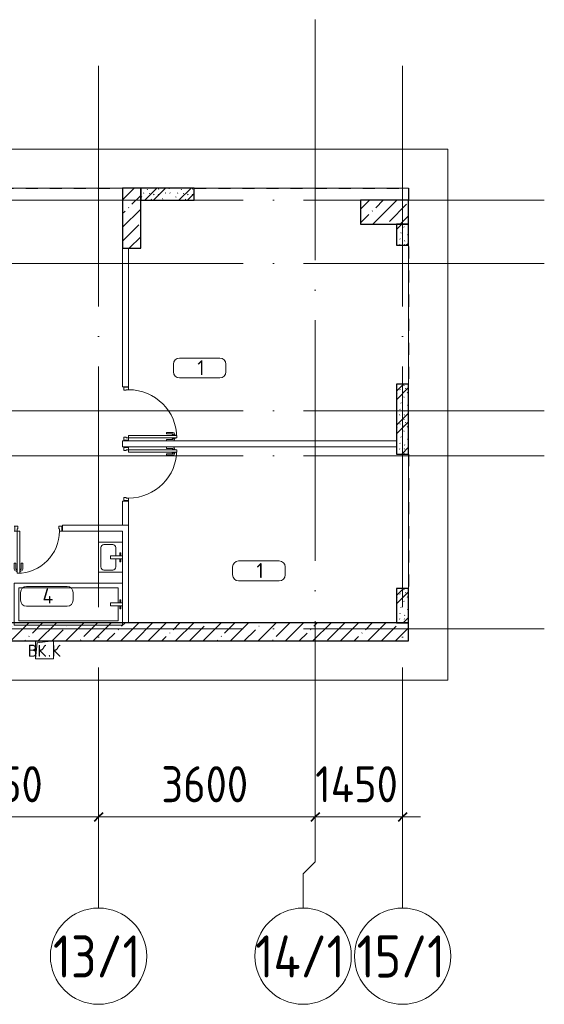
# Model space of a CAD drawing. Header units: millimetres. Extents: x -19737 to 100106, y -4436 to 96517.
# Tile 12 of 59: x 6975 to 15689, y 29985 to 46350. Entities that reach past the tile are written whole.
import ezdxf

# ---------------------------------------------------------------- set-up
doc = ezdxf.new("R2010")
doc.units = ezdxf.units.MM
for name, pattern in [('3_ Штрих_ 1 х 1 мм', [400, 200, -200]), ('ADSK_Линия сетки', [5000, 4000, -500, 0, -500]), ('ADSK_Штриховая_ш3 п1_5', [900, 600, -300])]:
    doc.linetypes.add(name, pattern=pattern)
for name, color, linetype, lineweight in [('A-____-____-DIMS', 7, 'Continuous', 9), ('A-____-____-DIMS-200', 7, 'Continuous', 9), ('A-____-NOTE-TEXT', 7, 'Continuous', 18), ('A-AREA-____-IDEN', 7, 'Continuous', 9), ('A-DOOR-____-MCUT', 7, 'Continuous', 9), ('A-DOOR-____-OTLN', 7, 'Continuous', 18), ('A-DOOR-FRAM-MCUT', 7, 'Continuous', 9), ('A-FLOR-____-OTLN', 7, 'Continuous', 18), ('A-WALL-____-MCUT', 7, 'Continuous', 40), ('A-WALL-____-PATT', 7, 'Continuous', 40), ('I-WALL-____-MCUT', 7, 'Continuous', 40), ('I-WALL-____-OTLN', 7, 'Continuous', 18), ('M-EQPM-____-OTLN', 7, 'Continuous', 18), ('P-SANR-FIXT-OTLN', 7, 'Continuous', 18), ('S-COLS-____-MCUT', 7, 'Continuous', 40), ('S-COLS-____-OTLN', 7, 'Continuous', 18), ('S-GRID-____-IDEN', 7, 'Continuous', 9), ('S-GRID-____-OTLN', 7, 'Continuous', 9)]:
    doc.layers.add(name, color=color, linetype=linetype, lineweight=lineweight)
doc.layers.add('A-AREA-____-OTLN', color=4, linetype='ADSK_Штриховая_ш3 п1_5', lineweight=40, true_color=0x00ffff)
doc.styles.add('GOST Common', font='GOST_Common.ttf', dxfattribs={"height": 200})
doc.styles.add('GOST Common_1', font='GOST_Common.ttf', dxfattribs={"width": 0.9, "height": 700})
doc.styles.add('GOST Common_2', font='GOST_Common.ttf', dxfattribs={"height": 250})
doc.styles.add('GOST Common_3', font='GOST_Common.ttf', dxfattribs={"width": 0.9, "height": 600})
doc.dimstyles.new('ADSK_Основной_3_мм_2', dxfattribs={"dimscale": 304.8, "dimtxt": 603.428998, "dimasz": 0.492126, "dimexe": 0.984252, "dimexo": 0.984252, "dimgap": 0.19685, "dimtad": 1, "dimdec": 0, "dimdsep": 46, "dimtxsty": 'GOST Common_3', "dimblk1": 'OBLIQUE', "dimblk2": 'OBLIQUE', "dimsah": 1, "dimcen": 0.09, "dimdle": 0.984252, "dimazin": 2, "dimtfac": 1, "dimtdec": 4, "dimtix": 1, "dimtmove": 0, "dimatfit": 3, "dimfxl": 1, "dimtvp": 1, "dimtolj": 1, "dimtzin": 0, "dimarcsym": 2})
pattern_1 = [(45, (0, 0), (-228.0985, 228.0985), []), (45, (228.1, 0), (-228.0985, 228.0985), [403.225, -80.645, 6.706, -73.939])]
pattern_2 = [(135, (300.56, 377.28), (-565.6854, 6e-14), [10, -790]), (135, (349.8, 474.73), (-565.6854, 6e-14), [10, -790]), (135, (423.93, 473.06), (-565.6854, 6e-14), [10, -790]), (135, (229.92, 447.9), (-565.6854, 6e-14), [10, -790]), (135, (155.08, 447.9), (-565.6854, 6e-14), [10, -790]), (135, (114.9, 369.03), (-565.6854, 6e-14), [10, -790]), (135, (132.43, 285.8), (-565.6854, 6e-14), [10, -790]), (135, (214.66, 322), (-565.6854, 6e-14), [10, -790]), (135, (198.16, 261.88), (-565.6854, 6e-14), [10, -790]), (135, (45.2, 272.9), (-565.6854, 6e-14), [10, -790]), (135, (42.32, 336.16), (-565.6854, 6e-14), [10, -790]), (135, (92.26, 192.24), (-565.6854, 6e-14), [10, -790]), (135, (7.07, 149.2), (-565.6854, 6e-14), [10, -790]), (135, (80.6, 95.1), (-565.6854, 6e-14), [10, -790]), (135, (79.53, 36.94), (-565.6854, 6e-14), [10, -790]), (135, (153.87, 74.56), (-565.6854, 6e-14), [10, -790]), (135, (228.35, 124.8), (-565.6854, 6e-14), [10, -790]), (135, (279.75, 180.4), (-565.6854, 6e-14), [10, -790]), (135, (282.9, 31.63), (-565.6854, 6e-14), [10, -790]), (135, (377.38, 53.45), (-565.6854, 6e-14), [10, -790]), (135, (352.28, 102.7), (-565.6854, 6e-14), [10, -790]), (135, (354.05, 0), (-565.6854, 6e-14), [10, -790]), (135, (553.23, 16.45), (-565.6854, 6e-14), [10, -790]), (135, (542.38, 63.45), (-565.6854, 6e-14), [10, -790]), (135, (536.58, 239.3), (-565.6854, 6e-14), [10, -790]), (135, (475.85, 203.9), (-565.6854, 6e-14), [10, -790]), (135, (475.85, 316.54), (-565.6854, 6e-14), [10, -790]), (135, (520.8, 408.7), (-565.6854, 6e-14), [10, -790]), (135, (551.1, 470.8), (-565.6854, 6e-14), [10, -790]), (135, (235.25, 537.93), (-565.6854, 6e-14), [10, -790]), (135, (407.25, 547.65), (-565.6854, 6e-14), [10, -790]), (135, (94.5, 558.6), (-565.6854, 6e-14), [10, -790]), (135, (46.4, 532.3), (-565.6854, 6e-14), [10, -790]), (135, (85.56, 465.04), (-565.6854, 6e-14), [10, -790]), (135, (355.53, 181.14), (-565.6854, 6e-14), [10, -790]), (135, (362.23, 243.6), (-565.6854, 6e-14), [10, -790]), (135, (413.45, 344.1), (-565.6854, 6e-14), [10, -790]), (135, (286.3, 273.25), (-565.6854, 6e-14), [10, -790]), (135, (423.02, 263.72), (-565.6854, 6e-14), [10, -790]), (135, (162.94, 190.2), (-565.6854, 6e-14), [10, -790]), (135, (470.25, 120.93), (-565.6854, 6e-14), [10, -790]), (135, (484.48, 9.78), (-565.6854, 6e-14), [10, -790]), (45, (0, 212.13), (-565.6854, 0), []), (45, (212.13, 0), (-565.6854, 0), []), (45, (353.55, 0), (-565.6854, 0), []), (45, (0, 353.55), (-565.6854, 0), [])]

# ---------------------------------------------------------------- blocks, each defined once
blk = doc.blocks.new('АР_Дверь однопольная - 800х2100h_700__Глухая_Су апарт_тип_эт-1417701-02_К1')
at = {"layer": 'A-DOOR-____-MCUT', "color": 254, "lineweight": 15, "true_color": 0xcccccc}
for p, q in [((350, 750), (310, 750)), ((310, 750), (310, 50)), ((350, 50), (350, 750)), ((310, 50), (350, 50))]:
    blk.add_line(p, q, dxfattribs=at)
at = {"layer": 'A-DOOR-____-OTLN', "color": 254, "lineweight": 5, "true_color": 0xcccccc}
for p, q in [((260, 580), (260, 683)), ((285, 580), (285, 683)), ((302, 713), (290, 713)), ((302, 688), (290, 688)), ((302, 725), (302, 675)), ((310, 725), (302, 725)), ((302, 675), (310, 675)), ((350, 725), (358, 725)), ((358, 675), (350, 675)), ((358, 725), (358, 675)), ((358, 713), (370, 713)), ((358, 688), (370, 688)), ((375, 580), (375, 683)), ((400, 580), (400, 683)), ((285, 580), (260, 580)), ((375, 580), (400, 580))]:
    blk.add_line(p, q, dxfattribs=at)
at = {"layer": 'A-DOOR-____-OTLN', "color": 254, "lineweight": 13, "true_color": 0xcccccc}
blk.add_arc((350, 50), 700, 90, 180, dxfattribs=at)
at = {"layer": 'A-DOOR-____-OTLN', "color": 254, "lineweight": 5, "true_color": 0xcccccc}
for centre, radius, start, end in [((290, 683), 30, 90, 180), ((290, 683), 4.99, 90, 180), ((370, 683), 30, 0, 90), ((370, 683), 4.99, 0, 90)]:
    blk.add_arc(centre, radius, start, end, dxfattribs=at)
at = {"layer": 'A-DOOR-FRAM-MCUT', "color": 254, "lineweight": 15, "true_color": 0xcccccc}
for p, q in [((-390, 50), (-400, 50)), ((-350, 50), (-390, 50)), ((-390, 50), (-390, -30)), ((-350, 10), (-350, 50)), ((-340, 10), (-350, 10)), ((-340, -30), (-340, 10)), ((350, 10), (340, 10)), ((340, 10), (340, -30)), ((390, 50), (350, 50)), ((350, 50), (350, 10)), ((390, -30), (390, 50)), ((390, 50), (400, 50)), ((-390, -30), (-400, -30)), ((-390, -30), (-340, -30)), ((340, -30), (390, -30)), ((390, -30), (400, -30))]:
    blk.add_line(p, q, dxfattribs=at)
blk = doc.blocks.new('АР_Дверь однопольная - 900х2100h_800__Глухая_Межкомнатные апарт_тип_эт-V1-02_К1')
at = {"layer": 'A-DOOR-____-MCUT', "color": 254, "lineweight": 15, "true_color": 0xcccccc}
for p, q in [((400, 850), (360, 850)), ((360, 850), (360, 50)), ((400, 50), (400, 850)), ((360, 50), (400, 50))]:
    blk.add_line(p, q, dxfattribs=at)
at = {"layer": 'A-DOOR-____-OTLN', "color": 254, "lineweight": 5, "true_color": 0xcccccc}
for p, q in [((352, 825), (352, 775)), ((360, 825), (352, 825)), ((400, 825), (408, 825)), ((408, 825), (408, 775)), ((310, 680), (310, 783)), ((335, 680), (310, 680)), ((335, 680), (335, 783)), ((352, 813), (340, 813)), ((352, 788), (340, 788)), ((352, 775), (360, 775)), ((408, 775), (400, 775)), ((408, 813), (420, 813)), ((408, 788), (420, 788)), ((425, 680), (425, 783)), ((425, 680), (450, 680))]:
    blk.add_line(p, q, dxfattribs=at)
at = {"layer": 'A-DOOR-____-OTLN', "color": 254, "lineweight": 13, "true_color": 0xcccccc}
blk.add_arc((400, 50), 800, 90, 180, dxfattribs=at)
at = {"layer": 'A-DOOR-____-OTLN', "color": 254, "lineweight": 5, "true_color": 0xcccccc}
for centre, radius, start, end in [((340, 783), 30, 90, 180), ((340, 783), 4.99, 90, 180), ((420, 783), 30, 0, 90), ((420, 783), 4.99, 0, 90)]:
    blk.add_arc(centre, radius, start, end, dxfattribs=at)
at = {"layer": 'A-DOOR-FRAM-MCUT', "color": 254, "lineweight": 15, "true_color": 0xcccccc}
for p, q in [((-440, 50), (-450, 50)), ((-400, 50), (-440, 50)), ((-440, 50), (-440, -30)), ((-400, 10), (-400, 50)), ((-390, 10), (-400, 10)), ((-390, -30), (-390, 10)), ((400, 10), (390, 10)), ((390, 10), (390, -30)), ((440, 50), (400, 50)), ((400, 50), (400, 10)), ((440, -30), (440, 50)), ((440, 50), (450, 50)), ((-440, -30), (-450, -30)), ((-440, -30), (-390, -30)), ((390, -30), (440, -30)), ((440, -30), (450, -30))]:
    blk.add_line(p, q, dxfattribs=at)
blk = doc.blocks.new('АР_Дверь однопольная - 900х2100h_800__Глухая_Межкомнатные апарт_тип_эт-V2-02_К1')
at = {"layer": 'A-DOOR-____-MCUT', "color": 254, "lineweight": 15, "true_color": 0xcccccc}
for p, q in [((-400, 850), (-400, 50)), ((-360, 850), (-400, 850)), ((-360, 50), (-360, 850)), ((-400, 50), (-360, 50))]:
    blk.add_line(p, q, dxfattribs=at)
at = {"layer": 'A-DOOR-____-OTLN', "color": 254, "lineweight": 5, "true_color": 0xcccccc}
for p, q in [((-408, 825), (-408, 775)), ((-400, 825), (-408, 825)), ((-360, 825), (-352, 825)), ((-352, 825), (-352, 775)), ((-425, 680), (-450, 680)), ((-425, 680), (-425, 783)), ((-408, 813), (-420, 813)), ((-408, 788), (-420, 788)), ((-408, 775), (-400, 775)), ((-352, 775), (-360, 775)), ((-352, 813), (-340, 813)), ((-352, 788), (-340, 788)), ((-335, 680), (-335, 783)), ((-335, 680), (-310, 680)), ((-310, 680), (-310, 783))]:
    blk.add_line(p, q, dxfattribs=at)
at = {"layer": 'A-DOOR-____-OTLN', "color": 254, "lineweight": 13, "true_color": 0xcccccc}
blk.add_arc((-400, 50), 800, 360, 90, dxfattribs=at)
at = {"layer": 'A-DOOR-____-OTLN', "color": 254, "lineweight": 5, "true_color": 0xcccccc}
for centre, radius, start, end in [((-420, 783), 30, 90, 180), ((-420, 783), 4.99, 90, 180), ((-340, 783), 30, 360, 90), ((-340, 783), 4.99, 360, 90)]:
    blk.add_arc(centre, radius, start, end, dxfattribs=at)
at = {"layer": 'A-DOOR-FRAM-MCUT', "color": 254, "lineweight": 15, "true_color": 0xcccccc}
for p, q in [((-440, 50), (-450, 50)), ((-400, 50), (-440, 50)), ((-440, 50), (-440, -30)), ((-400, 10), (-400, 50)), ((-390, 10), (-400, 10)), ((-390, -30), (-390, 10)), ((400, 10), (390, 10)), ((390, 10), (390, -30)), ((440, 50), (400, 50)), ((400, 50), (400, 10)), ((440, -30), (440, 50)), ((440, 50), (450, 50)), ((-440, -30), (-450, -30)), ((-440, -30), (-390, -30)), ((390, -30), (440, -30)), ((440, -30), (450, -30))]:
    blk.add_line(p, q, dxfattribs=at)
blk = doc.blocks.new('АР_Канал вертикальный прямоугольный - ВК_К-7995490-02_К1')
at = {"layer": 'M-EQPM-____-OTLN', "lineweight": 13, "true_color": 0xe2e2e2}
blk.add_hatch(color=254, dxfattribs=at).paths.add_polyline_path([(-150, -150), (-120, 120), (150, 150), (-150, 150)])
at = {"layer": 'M-EQPM-____-OTLN', "color": 253, "lineweight": 13, "true_color": 0xaaaaaa}
for p, q in [((150, 150), (-150, 150)), ((-150, 150), (-150, -150)), ((150, 150), (-150, 150)), ((-150, 150), (-150, -150)), ((-150, -150), (-150, 150)), ((-150, 150), (150, 150)), ((-150, -150), (-120, 120)), ((-150, -150), (-120, 120)), ((-120, 120), (150, 150)), ((-120, 120), (150, 150)), ((150, -150), (150, 150)), ((150, 150), (150, -150)), ((-150, -150), (150, -150)), ((150, -150), (-150, -150))]:
    blk.add_line(p, q, dxfattribs=at)
blk = doc.blocks.new('A-PLU-Bath-2-2D - 700x1800-892538-02_К1')
at = {"layer": 'P-SANR-FIXT-OTLN', "color": 253, "lineweight": 13, "true_color": 0xaaaaaa}
for p, q in [((-900, 350), (-900, -350)), ((900, 350), (-900, 350)), ((-900, -350), (-900, 350)), ((-900, 350), (900, 350)), ((900, -350), (900, 350)), ((900, 350), (900, -350)), ((-825, 25), (-825, 275)), ((-825, 275), (825, 275)), ((825, 275), (825, -275)), ((-900, 25), (-700, 25)), ((-870, 75), (-855, 75)), ((-870, 25), (-870, 75)), ((-855, 75), (-855, 25)), ((-700, 25), (-700, -25)), ((-700, -25), (-900, -25)), ((-870, -25), (-870, -75)), ((-870, -75), (-855, -75)), ((-855, -75), (-855, -25)), ((-825, -275), (-825, -25)), ((825, -275), (-825, -275)), ((-900, -350), (900, -350)), ((900, -350), (-900, -350))]:
    blk.add_line(p, q, dxfattribs=at)
blk = doc.blocks.new('A-PLU-Sink-2D - 400 x 500mm-893882-02_К1')
at = {"layer": 'P-SANR-FIXT-OTLN', "color": 253, "lineweight": 13, "true_color": 0xaaaaaa}
for p, q in [((266, 202), (-234, 202)), ((-234, 202), (-234, -198)), ((-234, -198), (-234, 202)), ((-234, 202), (266, 202)), ((-59, 172), (-59, 157)), ((-9, 172), (-59, 172)), ((-9, 2), (-9, 202)), ((41, 202), (41, 2)), ((41, 172), (91, 172)), ((91, 172), (91, 157)), ((266, -198), (266, 202)), ((266, 202), (266, -198)), ((-196, 37), (-196, -109)), ((-9, 88), (-145, 88)), ((-59, 157), (-9, 157)), ((41, 2), (-9, 2)), ((91, 157), (41, 157)), ((177, 88), (41, 88)), ((228, -109), (228, 37)), ((-145, -160), (177, -160)), ((-234, -198), (266, -198)), ((266, -198), (-234, -198))]:
    blk.add_line(p, q, dxfattribs=at)
for centre, start, end in [((-145, 37), 90, 180), ((177, 37), 360, 90), ((-145, -109), 180, 270), ((177, -109), 270, 0)]:
    blk.add_arc(centre, 50.8, start, end, dxfattribs=at)
blk = doc.blocks.new('Наметкина 10_РД_АР_К1_отсоединено_rvt-1-02_К1')
at = {"layer": 'A-WALL-____-PATT', "lineweight": 5, "true_color": 0xcccccc}
h = blk.add_hatch(dxfattribs=at)
h.set_pattern_fill('FP_1', color=254, style=0, pattern_type=2)
h.set_pattern_definition(pattern_2)
h.paths.add_polyline_path([(9875, 43350), (9875, 43550), (8985, 43550), (8985, 43350)])
h = blk.add_hatch(dxfattribs=at)
h.set_pattern_fill('FP_1', color=254, style=0, pattern_type=2)
h.set_pattern_definition(pattern_2)
h.paths.add_polyline_path([(13435, 42600), (13435, 42950), (13235, 42950), (13235, 42600)])
h = blk.add_hatch(dxfattribs=at)
h.set_pattern_fill('FP_1', color=254, style=0, pattern_type=2)
h.set_pattern_definition(pattern_2)
h.paths.add_polyline_path([(13435, 39130), (13435, 40290), (13235, 40290), (13235, 39130)])
h = blk.add_hatch(dxfattribs=at)
h.set_pattern_fill('FP_1', color=254, style=0, pattern_type=2)
h.set_pattern_definition(pattern_2)
h.paths.add_polyline_path([(13435, 36325), (13435, 36895), (13235, 36895), (13235, 36325)])
h = blk.add_hatch(dxfattribs=at)
h.set_pattern_fill('FP_2', color=254, style=0, pattern_type=2)
h.set_pattern_definition(pattern_1)
h.paths.add_polyline_path([(13435, 36025), (13435, 36325), (5035, 36325), (5035, 36025), (7535, 36025)])
at = {"layer": 'S-COLS-____-OTLN', "lineweight": 5, "true_color": 0xcccccc}
h = blk.add_hatch(dxfattribs=at)
h.set_pattern_fill('FP_2', color=254, style=0, pattern_type=2)
h.set_pattern_definition(pattern_1)
h.paths.add_polyline_path([(8985, 42550), (8985, 43550), (8685, 43550), (8685, 42550)])
h = blk.add_hatch(dxfattribs=at)
h.set_pattern_fill('FP_2', color=254, style=0, pattern_type=2)
h.set_pattern_definition(pattern_1)
h.paths.add_polyline_path([(13435, 42950), (13435, 43350), (12635, 43350), (12635, 42950)])
at = {"layer": 'A-AREA-____-OTLN', "color": 7, "linetype": '3_ Штрих_ 1 х 1 мм', "lineweight": 30, "true_color": 0xccffff}
for p, q in [((6675, 43550), (8685, 43550)), ((9875, 43550), (13435, 43550)), ((13435, 43550), (13435, 43350)), ((13435, 42580), (13435, 40305)), ((13435, 39130), (13435, 36895))]:
    blk.add_line(p, q, dxfattribs=at)
at = {"layer": 'A-FLOR-____-OTLN', "color": 254, "lineweight": 13, "true_color": 0xcccccc}
for p, q in [((14085, 44200), (5885, 44200)), ((14085, 35375), (14085, 44200)), ((8685, 43550), (6675, 43550)), ((13435, 43550), (9875, 43550)), ((13435, 43350), (13435, 43550)), ((13435, 40290), (13435, 42600)), ((13435, 36895), (13435, 39130)), ((-13565, 35375), (14085, 35375))]:
    blk.add_line(p, q, dxfattribs=at)
at = {"layer": 'A-WALL-____-MCUT', "color": 254, "lineweight": 30, "true_color": 0xcccccc}
for p, q in [((9875, 43550), (8985, 43550)), ((8985, 43550), (8985, 43350)), ((9875, 43350), (9875, 43550)), ((8985, 43350), (9875, 43350)), ((13235, 42950), (13235, 42600)), ((13435, 42950), (13235, 42950)), ((13435, 42600), (13435, 42950)), ((13235, 42600), (13435, 42600)), ((13235, 40290), (13235, 39130)), ((13435, 40290), (13235, 40290)), ((13435, 39130), (13435, 40290)), ((13235, 39130), (13435, 39130)), ((13235, 36895), (13235, 36325)), ((13435, 36895), (13235, 36895)), ((13435, 36325), (13435, 36895)), ((13235, 36325), (13435, 36325))]:
    blk.add_line(p, q, dxfattribs=at)
at = {"layer": 'I-WALL-____-MCUT', "color": 254, "lineweight": 30, "true_color": 0xcccccc}
for p, q in [((13435, 36325), (5235, 36325)), ((13435, 36025), (13435, 36325)), ((5035, 36025), (13435, 36025))]:
    blk.add_line(p, q, dxfattribs=at)
at = {"layer": 'I-WALL-____-OTLN', "color": 254, "lineweight": 13, "true_color": 0xcccccc}
for p, q in [((8685, 40250), (8685, 42550)), ((8785, 42550), (8785, 40250)), ((8685, 40250), (8785, 40250)), ((8685, 39250), (8685, 39350)), ((8785, 39350), (8685, 39350)), ((8785, 39350), (13235, 39350)), ((8685, 39250), (8785, 39250)), ((13235, 39250), (8785, 39250)), ((8685, 37950), (8685, 38350)), ((8785, 38350), (8685, 38350)), ((8785, 38350), (8785, 37950)), ((7685, 37950), (8785, 37950)), ((7685, 37950), (7685, 37850)), ((8685, 37850), (7685, 37850)), ((8785, 37950), (8685, 37950)), ((8685, 36325), (8685, 37850)), ((8785, 37850), (8785, 37950)), ((8785, 37850), (8785, 36325))]:
    blk.add_line(p, q, dxfattribs=at)
at = {"layer": 'S-COLS-____-MCUT', "color": 254, "lineweight": 30, "true_color": 0xcccccc}
for p, q in [((8685, 43550), (8685, 42550)), ((8985, 43550), (8685, 43550)), ((8985, 42550), (8985, 43550)), ((13435, 43350), (12635, 43350)), ((12635, 43350), (12635, 42950)), ((13435, 42950), (13435, 43350)), ((12635, 42950), (13435, 42950)), ((8685, 42550), (8985, 42550))]:
    blk.add_line(p, q, dxfattribs=at)
at = {"layer": 'A-DOOR-____-OTLN', "color": 254, "lineweight": 13, "true_color": 0xcccccc}
for name, p, rotation in [('АР_Дверь однопольная - 900х2100h_800__Глухая_Межкомнатные апарт_тип_эт-V1-02_К1', (8735, 39800), 269.9999999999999), ('АР_Дверь однопольная - 900х2100h_800__Глухая_Межкомнатные апарт_тип_эт-V2-02_К1', (8735, 38800), 269.9999999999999), ('АР_Дверь однопольная - 800х2100h_700__Глухая_Су апарт_тип_эт-1417701-02_К1', (7285, 37900), 180)]:
    blk.add_blockref(name, p, dxfattribs=dict(at, rotation=rotation))
at = {"layer": 'M-EQPM-____-OTLN', "color": 253, "lineweight": 5, "true_color": 0xaaaaaa}
blk.add_blockref('АР_Канал вертикальный прямоугольный - ВК_К-7995490-02_К1', (7385, 35875), dxfattribs=at)
at = {"layer": 'P-SANR-FIXT-OTLN', "color": 253, "lineweight": 5, "true_color": 0xaaaaaa}
for name, p, rotation in [('A-PLU-Sink-2D - 400 x 500mm-893882-02_К1', (8483, 37431), 269.9999999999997), ('A-PLU-Bath-2-2D - 700x1800-892538-02_К1', (7785, 36635), 180)]:
    blk.add_blockref(name, p, dxfattribs=dict(at, rotation=rotation))
at = {"layer": 'A-____-NOTE-TEXT', "color": 253, "lineweight": 5, "true_color": 0xaaaaaa, "char_height": 200, "attachment_point": 1, "style": 'GOST Common'}
for s, insert, width in [('ВК', (7110, 35962), 400.84), ('\\fGOST Common|b0|i0|c204|p34|;К', (7507, 35962), 192.4), ('\\fGOST Common|b0|i0|c204|p34|;.', (7441, 35962), 80.17)]:
    blk.add_mtext(s, dxfattribs=dict(at, insert=insert, width=width))
blk = doc.blocks.new('Ось сетки - Круг_Ø8 мм-6577-02_К1')
at = {"layer": 'S-GRID-____-IDEN', "color": 253, "true_color": 0xaaaaaa}
for start, end in [(360, 180), (180, 360)]:
    blk.add_arc((0, 0), 4, start, end, dxfattribs=at)
blk = doc.blocks.new('Марка помещения 2 - Марка помещения 2-1605974-02_К1')
at = {"layer": 'A-AREA-____-IDEN', "color": 253, "true_color": 0xaaaaaa}
for p, q in [((-1.797, 0.841), (1.569, 0.841)), ((-2.297, -0.309), (-2.297, 0.341)), ((2.069, 0.341), (2.069, -0.309)), ((1.569, -0.809), (-1.797, -0.809))]:
    blk.add_line(p, q, dxfattribs=at)
for centre, start, end in [((-1.797, 0.341), 90, 180), ((1.569, 0.341), 0, 90), ((-1.797, -0.309), 180, 270), ((1.569, -0.309), 270, 360)]:
    blk.add_arc(centre, 0.5, start, end, dxfattribs=at)
blk = doc.blocks.new('DIMBLOCK9-02_К1')
at = {"layer": 'A-____-____-DIMS-200', "color": 8, "true_color": 0x808080}
for p, q in [((5135, 32905), (5135, 33399)), ((8285, 32905), (8285, 33399)), ((5135, 33099), (8285, 33099)), ((5135, 33099), (5135, 32905)), ((8285, 33099), (8285, 32905))]:
    blk.add_line(p, q, dxfattribs=at)
at = {"layer": 'A-____-____-DIMS-200', "color": 8, "lineweight": 40, "true_color": 0x808080}
for p, q in [((5135, 33099), (5060, 33024)), ((5135, 33099), (5210, 33174)), ((8285, 33099), (8210, 33024)), ((8285, 33099), (8360, 33174))]:
    blk.add_line(p, q, dxfattribs=at)
at = {"layer": 'A-____-____-DIMS-200', "color": 0, "insert": (6010, 33943), "char_height": 600, "width": 1681.42, "attachment_point": 1, "line_spacing_factor": 1.022761, "style": 'GOST Common_3'}
blk.add_mtext('3150', dxfattribs=at)
blk = doc.blocks.new('_Oblique')
at = {"color": 0, "linetype": 'ByBlock', "lineweight": -2}
blk.add_line((-0.5, -0.5), (0.5, 0.5), dxfattribs=at)
blk = doc.blocks.new('DIMBLOCK10-02_К1')
at = {"layer": 'A-____-____-DIMS-200', "color": 8, "true_color": 0x808080}
for p, q in [((8285, 32905), (8285, 33399)), ((11885, 32905), (11885, 33399)), ((8285, 33099), (11885, 33099)), ((8285, 33099), (8285, 32905)), ((11885, 33099), (11885, 32905))]:
    blk.add_line(p, q, dxfattribs=at)
at = {"layer": 'A-____-____-DIMS-200', "color": 8, "lineweight": 40, "true_color": 0x808080}
for p, q in [((8285, 33099), (8210, 33024)), ((8285, 33099), (8360, 33174)), ((11885, 33099), (11810, 33024)), ((11885, 33099), (11960, 33174))]:
    blk.add_line(p, q, dxfattribs=at)
at = {"layer": 'A-____-____-DIMS-200', "color": 0, "insert": (9328, 33943), "char_height": 600, "width": 1816.42, "attachment_point": 1, "line_spacing_factor": 1.022761, "style": 'GOST Common_3'}
blk.add_mtext('3600', dxfattribs=at)
blk = doc.blocks.new('DIMBLOCK11-02_К1')
at = {"layer": 'A-____-____-DIMS-200', "color": 8, "true_color": 0x808080}
for p, q in [((11885, 32905), (11885, 33399)), ((13335, 32905), (13335, 33399)), ((11885, 33099), (13635, 33099)), ((11885, 33099), (11885, 32905)), ((13335, 33099), (13335, 32905))]:
    blk.add_line(p, q, dxfattribs=at)
at = {"layer": 'A-____-____-DIMS-200', "color": 8, "lineweight": 40, "true_color": 0x808080}
for p, q in [((11885, 33099), (11810, 33024)), ((11885, 33099), (11960, 33174)), ((13335, 33099), (13260, 33024)), ((13335, 33099), (13410, 33174))]:
    blk.add_line(p, q, dxfattribs=at)
at = {"layer": 'A-____-____-DIMS-200', "color": 0, "insert": (11884, 33943), "char_height": 600, "width": 1742.78, "attachment_point": 1, "line_spacing_factor": 1.022761, "style": 'GOST Common_3'}
blk.add_mtext('1450', dxfattribs=at)

msp = doc.modelspace()

# ---------------------------------------------------------------- linework, layer by layer
at = {"layer": 'S-GRID-____-OTLN', "color": 253, "linetype": 'ADSK_Линия сетки', "true_color": 0xaaaaaa}
for p, q in [((11885.3, 32355.1), (11885.3, 56171.7)), ((8285.3, 31585.4), (8285.3, 45894.3)), ((13335.3, 31585.4), (13335.3, 45894.3)), ((15688.6, 43350), (-17088, 43350)), ((15688.6, 42300), (-18101.6, 42300)), ((15688.6, 39850), (-17088, 39850)), ((15688.6, 39100), (-18101.6, 39100)), ((15688.6, 36225), (-18101.6, 36225))]:
    msp.add_line(p, q, dxfattribs=at)
at = {"layer": 'S-GRID-____-OTLN', "color": 253, "true_color": 0xaaaaaa}
for p, q in [((11885.3, 32355.1), (11683.4, 32156.4)), ((11683.4, 32156.4), (11683.4, 31585.4))]:
    msp.add_line(p, q, dxfattribs=at)

# ---------------------------------------------------------------- block references
at = {"lineweight": 5}
msp.add_blockref('Наметкина 10_РД_АР_К1_отсоединено_rvt-1-02_К1', (0, 0), dxfattribs=at)
at = {"layer": 'A-AREA-____-IDEN', "color": 253, "true_color": 0xaaaaaa, "xscale": 199.9999999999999, "yscale": 199.9999999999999, "zscale": 199.9999999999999}
for p in [(9987.6, 40557.6), (10970.5, 37185.6), (7448.6, 36762.6)]:
    msp.add_blockref('Марка помещения 2 - Марка помещения 2-1605974-02_К1', p, dxfattribs=at)
at = {"layer": 'S-GRID-____-IDEN', "color": 253, "true_color": 0xaaaaaa, "xscale": 199.9999999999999, "yscale": 199.9999999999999, "zscale": 199.9999999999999}
for p in [(8285.3, 30785.4), (11683.4, 30785.4), (13335.3, 30785.4)]:
    msp.add_blockref('Ось сетки - Круг_Ø8 мм-6577-02_К1', p, dxfattribs=at)

# ---------------------------------------------------------------- texts
at = {"layer": 'A-AREA-____-IDEN', "color": 253, "true_color": 0xaaaaaa, "char_height": 250, "attachment_point": 1, "style": 'GOST Common_2'}
for s, insert, width in [('\\fGOST Common|b0|i0|c204|p34|;1', (9925.2, 40691.3), 160.337), ('\\fGOST Common|b0|i0|c204|p34|;1', (10908, 37319.4), 160.337), ('\\fGOST Common|b0|i0|c204|p34|;4', (7353.1, 36896.4), 240.506)]:
    msp.add_mtext(s, dxfattribs=dict(at, insert=insert, width=width))
at = {"layer": 'S-GRID-____-IDEN', "color": 253, "true_color": 0xaaaaaa, "char_height": 700, "attachment_point": 1, "style": 'GOST Common_1'}
for s, insert, width in [('13/1', (7527.6, 31130.5), 1832.658), ('14/1', (10889.8, 31130.5), 1919.24), ('15/1', (12572.2, 31130.5), 1847.088)]:
    msp.add_mtext(s, dxfattribs=dict(at, insert=insert, width=width))

# ---------------------------------------------------------------- dimensions: what is measured, and where the dimension line sits
at = {"layer": 'A-____-____-DIMS', "color": 8, "true_color": 0x808080}
for base, p1, p2, override, picture, middle in [((8285.3, 33098.9), (5135.3, 33204.9), (8285.3, 33204.9), {"dimpost": '<>', "dimfxl": 3150}, 'DIMBLOCK9-02_К1', (6710.3, 33458.9)), ((11885.3, 33098.9), (8285.3, 33204.9), (11885.3, 33204.9), {"dimpost": '<>', "dimfxl": 3600}, 'DIMBLOCK10-02_К1', (10085.3, 33458.9)), ((13335.3, 33098.9), (11885.3, 33204.9), (13335.3, 33204.9), {"dimpost": '<>', "dimfxl": 1450}, 'DIMBLOCK11-02_К1', (12610.3, 33458.9))]:
    dim = msp.add_linear_dim(base=base, p1=p1, p2=p2, dimstyle='ADSK_Основной_3_мм_2', override=override, dxfattribs=at)
    dim.commit()
    dim.dimension.update_dxf_attribs({"geometry": picture, "text_midpoint": middle})

doc.saveas('drawing.dxf')
